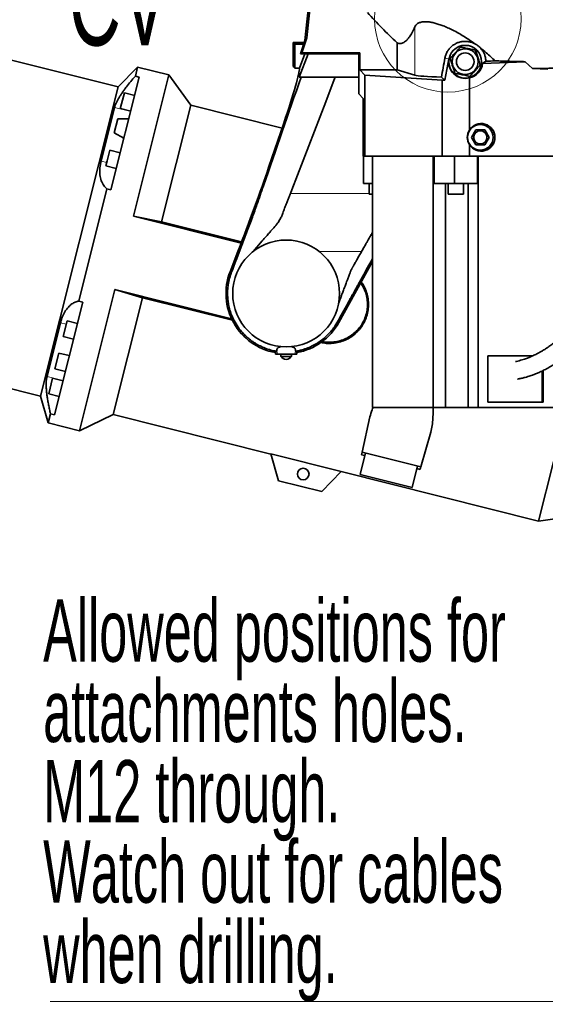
# Model space of a CAD drawing. Header units: millimetres. Extents: x 0 to 11920, y 0 to 8400.
# Tile 97 of 120: x 7181 to 7771, y 4568 to 5674. Entities that reach past the tile are written whole.
import ezdxf

# ---------------------------------------------------------------- set-up
doc = ezdxf.new("R2010")
doc.units = ezdxf.units.MM
doc.header["$LTSCALE"] = 20
doc.styles.add('SLDTEXTSTYLE0', font='TXT', dxfattribs={"width": 0.605})
doc.dimstyles.new('SLDDIMSTYLE1', dxfattribs={"dimtxt": 70, "dimasz": 70, "dimexe": 0, "dimexo": 0.0625, "dimgap": -17.5, "dimtad": 1, "dimdec": 1, "dimrnd": 1e-09, "dimzin": 12, "dimdsep": 46, "dimtxsty": 'SLDTEXTSTYLE0', "dimsah": 1, "dimcen": 0.09, "dimadec": 0, "dimazin": 3, "dimtfac": 1, "dimtmove": 0, "dimatfit": 0, "dimfxl": 1, "dimfrac": 2, "dimtolj": 1, "dimarcsym": 0})

# ---------------------------------------------------------------- blocks, each defined once
blk = doc.blocks.new('_D_1')
at = {"color": 7, "linetype": 'Continuous', "lineweight": 0}
for p, q in [((9195.6, 5708.2), (9195.6, 5828.2)), ((7698.8, 5708.2), (9225.6, 5708.2)), ((9195.6, 5213.6), (9195.6, 5708.2)), ((9066.7, 5316.6), (9066.7, 5605.3)), ((9066.7, 5605.3), (9174.1, 5605.3)), ((9174.1, 5605.3), (9174.1, 5316.6)), ((9174.1, 5316.6), (9066.7, 5316.6)), ((8186.8, 5213.6), (9225.6, 5213.6)), ((9195.6, 5213.6), (9195.6, 5093.6))]:
    blk.add_line(p, q, dxfattribs=at)
at = {"color": 7, "linetype": 'Continuous', "lineweight": 18}
for points in [[(9195.6, 5708.2), (9205.6, 5778.2), (9185.6, 5778.2)], [(9195.6, 5213.6), (9185.6, 5143.6), (9205.6, 5143.6)]]:
    blk.add_solid(points, dxfattribs=at)
at = {"color": 7, "linetype": 'Continuous', "lineweight": 18, "insert": (9083.9, 5340.6), "char_height": 70, "attachment_point": 1, "rotation": 90, "style": 'SLDTEXTSTYLE0'}
blk.add_mtext('494,6', dxfattribs=at)
blk = doc.blocks.new('_D_7')
at = {"color": 7, "linetype": 'Continuous', "lineweight": 0}
for p, q in [((8277.5, 6184.8), (8277.5, 6292.2)), ((8277.5, 6292.2), (8432.6, 6292.2)), ((8432.6, 6292.2), (8432.6, 6184.8)), ((7792.8, 5643.2), (7792.8, 6193.3)), ((7872.8, 5643.2), (7872.8, 6193.3)), ((8432.6, 6184.8), (8277.5, 6184.8)), ((7792.8, 6163.3), (7672.8, 6163.3)), ((7872.8, 6163.3), (7792.8, 6163.3)), ((7872.8, 6163.3), (8440.6, 6163.3))]:
    blk.add_line(p, q, dxfattribs=at)
at = {"color": 7, "linetype": 'Continuous', "lineweight": 18}
for points in [[(7792.8, 6163.3), (7722.8, 6173.3), (7722.8, 6153.3)], [(7872.8, 6163.3), (7942.8, 6153.3), (7942.8, 6173.3)]]:
    blk.add_solid(points, dxfattribs=at)
at = {"color": 7, "linetype": 'Continuous', "lineweight": 18, "insert": (8301.5, 6275), "char_height": 70, "attachment_point": 1, "style": 'SLDTEXTSTYLE0'}
blk.add_mtext('80', dxfattribs=at)
blk = doc.blocks.new('SW_NOTE_0_3')
at = {"color": 0, "linetype": 'Continuous', "lineweight": 0}
blk.add_line((-725.6, 0), (0, 0), dxfattribs=at)
blk.add_line((-725.6, 0), (0, 0), dxfattribs=at)
blk.add_line((-725.6, 0), (0, 0), dxfattribs=at)
blk.add_line((-725.6, 0), (0, 0), dxfattribs=at)
at = {"color": 0, "linetype": 'Continuous', "lineweight": 0, "char_height": 70, "attachment_point": 1, "style": 'SLDTEXTSTYLE0'}
for s, insert in [('Allowed positions for', (-733.6, 451.5)), ('attachments holes.', (-733.6, 361.3)), ('M12 through.', (-733.6, 271)), ('Watch out for cables', (-733.6, 180.8)), ('when drilling.', (-733.6, 90.6))]:
    blk.add_mtext(s, dxfattribs=dict(at, insert=insert))

msp = doc.modelspace()

# ---------------------------------------------------------------- linework, layer by layer
at = {"color": 7, "linetype": 'Continuous', "lineweight": 35}
for p, q in [((7501.401067, 5650.235074), (7509.283885, 5725.235074)), ((7510.859387, 5723.4853), (7503.460067, 5653.085466)), ((7503.460067, 5653.085466), (7497.838117, 5636.283229)), ((7503.460067, 5653.085466), (7501.401067, 5650.235074)), ((7291.841586, 5598.016879), (7099.295007, 5646.380897)), ((7488.277308, 5647.807066), (7489.849541, 5646.234832)), ((7488.277308, 5647.807066), (7500.588667, 5647.807066)), ((7488.277308, 5647.807066), (7488.277308, 5621.125074)), ((7489.849541, 5646.234832), (7500.062605, 5646.234832)), ((7489.849541, 5646.234832), (7489.849541, 5619.044721)), ((7496.382137, 5635.235074), (7501.401067, 5650.235074)), ((7604.734953, 5617.186918), (7604.734953, 5647.626763)), ((7504.833658, 5635.235074), (7494.762506, 5609.135074)), ((7501.414626, 5635.235074), (7495.167289, 5619.044721)), ((7496.382137, 5635.235074), (7497.838117, 5636.283229)), ((7496.382137, 5635.235074), (7504.833658, 5635.235074)), ((7497.838117, 5636.283229), (7562.829811, 5636.283229)), ((7561.781656, 5635.235074), (7504.833658, 5635.235074)), ((7561.781656, 5635.235074), (7562.829811, 5636.283229)), ((7561.781656, 5635.235074), (7561.781656, 5609.135074)), ((7562.829811, 5617.186918), (7562.829811, 5636.283229)), ((7662.804943, 5629.69225), (7658.58383, 5605.75313)), ((7313.537963, 5620.405878), (7291.841586, 5598.016879)), ((7313.537963, 5620.405878), (7310.981977, 5610.229998)), ((7348.610589, 5611.596305), (7313.537963, 5620.405878)), ((7488.277308, 5621.125074), (7489.164022, 5620.23836)), ((7489.849541, 5619.044721), (7495.167289, 5619.044721)), ((7568.64725, 5611.36948), (7562.829811, 5617.186918)), ((7562.829811, 5617.186918), (7604.734953, 5617.186918)), ((7624.607399, 5611.280444), (7604.734953, 5617.186918)), ((7700.763704, 5624.380494), (7704.42038, 5627.04614)), ((7748.729723, 5626.416123), (7700.763704, 5624.380494)), ((7748.729723, 5626.416123), (7756.91944, 5618.606461)), ((7756.91944, 5618.606461), (7774.098994, 5617.877379)), ((7283.626657, 5482.440763), (7315.44339, 5609.109377)), ((7348.610589, 5611.596305), (7308.779798, 5453.022164)), ((7310.981977, 5610.229998), (7315.44339, 5609.109377)), ((7373.240949, 5577.570917), (7348.610589, 5611.596305)), ((7494.762506, 5609.135074), (7561.781656, 5609.135074)), ((7535.459886, 5609.135074), (7533.200338, 5603.279339)), ((7561.781656, 5590.235074), (7561.781656, 5609.135074)), ((7568.64725, 5520.235074), (7568.64725, 5611.36948)), ((7655.428833, 5605.75313), (7568.64725, 5611.36948)), ((7658.58383, 5605.75313), (7654.600489, 5609.133027)), ((7685.98099, 5549.594693), (7685.98099, 5608.277078)), ((7291.841586, 5598.016879), (7204.627989, 5250.802553)), ((7533.199604, 5603.27953), (7524.692899, 5581.235271)), ((7655.428833, 5520.235074), (7655.428833, 5605.75313)), ((7658.58383, 5605.75313), (7655.428833, 5605.75313)), ((7298.65483, 5591.529223), (7294.452948, 5574.80071)), ((7310.293299, 5588.605862), (7298.65483, 5591.529223)), ((7566.816741, 5585.199989), (7561.781656, 5590.235074)), ((7566.816741, 5585.199989), (7566.816741, 5520.235074)), ((7272.589691, 5514.853986), (7287.720733, 5575.093614)), ((7294.452948, 5574.80071), (7294.204013, 5573.809654)), ((7294.204013, 5573.809654), (7305.842482, 5570.886293)), ((7373.240949, 5577.570917), (7340.345876, 5446.60922)), ((7475.677714, 5551.84076), (7373.240949, 5577.570917)), ((7524.69409, 5581.234963), (7486.570345, 5482.435336)), ((7291.285636, 5562.191025), (7287.387822, 5546.673067)), ((7303.707417, 5562.386183), (7291.285636, 5562.191025)), ((7477.588958, 5557.455805), (7460.592923, 5507.523132)), ((7287.387822, 5546.673067), (7298.242978, 5540.631188)), ((7693.36983, 5549.935074), (7688.462353, 5541.435074)), ((7688.462353, 5541.435074), (7693.36983, 5532.935074)), ((7703.184785, 5549.935074), (7693.36983, 5549.935074)), ((7708.092262, 5541.435074), (7703.184785, 5549.935074)), ((7703.184785, 5532.935074), (7708.092262, 5541.435074)), ((7685.98099, 5520.235074), (7685.98099, 5533.275454)), ((7693.36983, 5532.935074), (7703.184785, 5532.935074)), ((7282.462325, 5527.063706), (7279.479527, 5515.188606)), ((7294.100794, 5524.140346), (7282.462325, 5527.063706)), ((7566.816741, 5520.235074), (7567.135169, 5520.235074)), ((7567.135169, 5520.235074), (7567.135169, 5489.735074)), ((7567.135169, 5520.235074), (7567.644468, 5520.235074)), ((7567.644468, 5520.235074), (7568.64725, 5520.235074)), ((7568.64725, 5520.235074), (7655.428833, 5520.235074)), ((7577.307408, 5238.235074), (7577.307408, 5520.235074)), ((7645.27401, 5238.235074), (7645.27401, 5520.235074)), ((7646.523424, 5520.235074), (7646.523424, 5489.735074)), ((7655.428833, 5520.235074), (7685.98099, 5520.235074)), ((7669.241591, 5520.235074), (7669.241591, 5489.735074)), ((7685.98099, 5520.235074), (7800.51393, 5520.235074)), ((7694.895043, 5489.735074), (7694.895043, 5520.235074)), ((7695.906799, 5238.235074), (7695.906799, 5520.235074)), ((7279.479527, 5515.188606), (7278.011509, 5509.344137)), ((7278.011509, 5509.344137), (7289.649978, 5506.420777)), ((7577.307408, 5489.735074), (7567.135169, 5489.735074)), ((7573.282609, 5489.735074), (7573.282609, 5477.735074)), ((7669.241591, 5489.735074), (7646.523424, 5489.735074)), ((7659.262637, 5238.235074), (7659.262637, 5489.735074)), ((7662.281099, 5489.735074), (7662.281099, 5477.735074)), ((7694.895043, 5489.735074), (7669.241591, 5489.735074)), ((7679.281099, 5477.735074), (7679.281099, 5489.735074)), ((7684.579031, 5238.235074), (7684.579031, 5489.735074)), ((7279.165244, 5483.561385), (7247.541961, 5357.662934)), ((7283.626657, 5482.440763), (7279.165244, 5483.561385)), ((7485.054627, 5478.505314), (7485.037428, 5478.45825)), ((7486.570345, 5482.435336), (7485.054627, 5478.505314)), ((7577.307408, 5477.735074), (7573.282609, 5477.735074)), ((7676.130322, 5477.735074), (7662.281099, 5477.735074)), ((7679.281099, 5477.735074), (7676.130322, 5477.735074)), ((7308.779798, 5453.022164), (7429.703316, 5422.648489)), ((7340.345876, 5446.60922), (7308.779798, 5453.022164)), ((7430.231717, 5424.031616), (7340.345876, 5446.60922)), ((7443.127683, 5413.291193), (7453.533275, 5425.223294)), ((7426.045536, 5413.125074), (7417.288415, 5390.430465)), ((7442.982263, 5413.125074), (7443.127683, 5413.291193)), ((7561.987082, 5408.008254), (7559.744052, 5404.063836)), ((7564.854816, 5413.054544), (7561.987082, 5408.008254)), ((7564.894889, 5413.125074), (7564.854816, 5413.054544)), ((7420.276434, 5393.370029), (7421.555905, 5396.685762)), ((7539.327759, 5333.392874), (7577.307408, 5401.909974)), ((7418.901907, 5389.80787), (7418.979539, 5390.009016)), ((7418.97954, 5390.009018), (7420.276434, 5393.370029)), ((7288.072659, 5370.583008), (7248.241869, 5212.008868)), ((7419.043759, 5337.685573), (7288.072659, 5370.583008)), ((7288.072659, 5370.583008), (7318.922425, 5361.318287)), ((7220.186641, 5229.873698), (7252.003374, 5356.542312)), ((7247.541961, 5357.662934), (7252.003374, 5356.542312)), ((7318.922425, 5361.318287), (7286.027352, 5230.35659)), ((7318.922425, 5361.318287), (7419.874637, 5335.961022)), ((7211.8286, 5272.952242), (7226.959643, 5333.19187)), ((7234.341584, 5335.485659), (7229.890768, 5317.76609)), ((7245.980053, 5332.562298), (7234.341584, 5335.485659)), ((7538.967067, 5336.30946), (7537.815124, 5334.231341)), ((7229.890768, 5317.76609), (7241.529237, 5314.842729)), ((7225.241773, 5299.257535), (7220.790956, 5281.537966)), ((7236.880242, 5296.334174), (7225.241773, 5299.257535)), ((7469.83708, 5301.172457), (7468.185044, 5299.701209)), ((7468.185044, 5299.701209), (7468.267759, 5298.125074)), ((7470.23443, 5298.125074), (7468.267759, 5298.125074)), ((7469.837195, 5301.174264), (7469.965167, 5303.26997)), ((7490.320185, 5298.125074), (7470.23443, 5298.125074)), ((7474.277308, 5298.125074), (7474.277308, 5295.525074)), ((7486.277308, 5295.525074), (7486.277308, 5298.125074)), ((7492.286857, 5298.125074), (7490.320185, 5298.125074)), ((7490.589475, 5303.270481), (7490.717313, 5301.17222)), ((7492.369572, 5299.701209), (7490.717479, 5301.172508)), ((7492.286857, 5298.125074), (7492.369572, 5299.701209)), ((7474.277308, 5295.525074), (7485.098002, 5295.525074)), ((7485.098002, 5295.525074), (7486.277308, 5295.525074)), ((7757.383261, 5296.235074), (7706.786842, 5296.235074)), ((7706.786842, 5296.235074), (7706.786842, 5244.235074)), ((7220.790956, 5281.537966), (7232.429425, 5278.614605)), ((7807.16292, 5284.017661), (7763.556121, 5110.410498)), ((7767.699878, 5244.235074), (7767.699878, 5279.077566)), ((7768.958519, 5244.235074), (7768.958519, 5279.680427)), ((7137.39344, 5267.690586), (7204.627989, 5250.802553)), ((7218.14908, 5271.020143), (7213.698263, 5253.300574)), ((7229.787549, 5268.096782), (7218.14908, 5271.020143)), ((7213.698263, 5253.300574), (7225.336732, 5250.377213)), ((7204.627989, 5250.802553), (7213.169242, 5220.818441)), ((7706.786842, 5244.235074), (7768.958519, 5244.235074)), ((7215.725228, 5230.99432), (7213.169242, 5220.818441)), ((7220.186641, 5229.873698), (7215.725228, 5230.99432)), ((7248.241869, 5212.008868), (7286.027352, 5230.35659)), ((7286.027352, 5230.35659), (7463.256208, 5185.840091)), ((7645.27401, 5238.235074), (7577.307408, 5238.235074)), ((7659.262637, 5238.235074), (7645.27401, 5238.235074)), ((7684.579031, 5238.235074), (7659.262637, 5238.235074)), ((7695.906799, 5238.235074), (7684.579031, 5238.235074)), ((7779.838562, 5238.235074), (7695.906799, 5238.235074)), ((7213.169242, 5220.818441), (7248.241869, 5212.008868)), ((7574.350489, 5227.491666), (7565.521286, 5187.991773)), ((7642.50936, 5210.371462), (7631.624992, 5171.387787)), ((7463.213653, 5185.989481), (7542.095557, 5166.175856)), ((7471.797461, 5155.855979), (7463.213653, 5185.989481)), ((7569.476966, 5186.998182), (7563.386631, 5162.751371)), ((7564.866637, 5185.063018), (7565.521286, 5187.991773)), ((7565.521286, 5187.991773), (7631.624992, 5171.387787)), ((7568.746126, 5184.088565), (7564.866637, 5185.063018)), ((7542.095557, 5166.175856), (7520.291082, 5143.675309)), ((7541.987459, 5166.064307), (7763.556121, 5110.410498)), ((7621.578977, 5148.134567), (7627.669312, 5172.381378)), ((7630.817961, 5168.497307), (7626.938471, 5169.471761)), ((7631.624992, 5171.387787), (7630.817961, 5168.497307)), ((7520.291082, 5143.675309), (7471.797461, 5155.855979)), ((7621.578977, 5148.134567), (7563.386631, 5162.751371)), ((7763.556121, 5110.410498), (7782.065044, 5112.978854))]:
    msp.add_line(p, q, dxfattribs=at)
at = {"color": 8, "linetype": 'Continuous', "lineweight": 18}
for p, q in [((7624.607399, 5611.280444), (7624.607399, 5665.392224)), ((7662.804943, 5629.69225), (7658.491204, 5630.452879)), ((7287.720733, 5575.093614), (7305.761082, 5570.562223)), ((7272.589691, 5514.853986), (7278.991571, 5513.245956)), ((7485.037774, 5478.45827), (7573.282609, 5478.45827)), ((7517.577902, 5413.125074), (7564.894661, 5413.125074)), ((7417.288415, 5390.430465), (7418.901827, 5389.807901)), ((7226.959643, 5333.19187), (7233.361522, 5331.58384)), ((7539.327759, 5333.392874), (7537.815133, 5334.231337)), ((7470.23443, 5298.125074), (7469.965167, 5303.26997)), ((7490.320185, 5298.125074), (7490.589475, 5303.270481)), ((7211.8286, 5272.952242), (7229.868949, 5268.420852))]:
    msp.add_line(p, q, dxfattribs=at)
at = {"color": 7, "linetype": 'Continuous', "lineweight": 18}
msp.add_circle((7661.777308, 5674.485038), 82.252878, dxfattribs=at)
at = {"color": 7, "linetype": 'Continuous', "lineweight": 35}
for centre, radius in [((7681.277308, 5626.435074), 18.349634), ((7681.277308, 5626.435074), 14.5), ((7681.277308, 5626.435074), 9.875), ((7698.277308, 5541.435074), 14.349634), ((7698.277308, 5541.435074), 7.45), ((7480.277308, 5366.125074), 60.002786), ((7499.45486, 5163.343858), 6.5)]:
    msp.add_circle(centre, radius, dxfattribs=at)
for centre, radius, start, end in [((7681.277308, 5626.435074), 18.757331, 170, 284.522787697), ((7698.277308, 5541.435074), 14.757331, 146.432448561, 213.567551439), ((7480.277308, 5366.125074), 67.515573, 158.9, 259.682464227), ((7480.277308, 5366.125074), 67.515573, 280.317535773, 331), ((7480.396697, 5298.924056), 7, 209.049747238, 269.022739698), ((7480.157919, 5298.924056), 7, 270.977260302, 330.950252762)]:
    msp.add_arc(centre, radius, start, end, dxfattribs=at)
for centre, major_axis, ratio, start_param, end_param in [((7681.233845, 5780.699475), (57.364102, 326.918996), 0.0120853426, 4.162033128, 4.2369844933), ((7428.885664, 5450.471339), (65.766381, 169.969607), 0.0488765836, 5.4119769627, 6.1724520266), ((7488.697744, 5450.471339), (0, 170), 0.0524077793, 6.1535424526, 6.2308254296), ((7682.327739, 5626.435074), (18.550463, 0), 0.9983954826, 4.9106205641, 6.1720222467), ((7681.233845, 5629.803723), (57.5, 0), 0.0524077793, 5.1274481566, 5.3355887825), ((7681.233845, 5611.803723), (57.5, 0), 0.0524077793, 3.3161255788, 4.2307991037), ((7699.155193, 5541.435074), (15.503328, 0), 0.9983954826, 3.6968475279, 8.8695230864), ((7417.619428, 5413.125074), (58.02916, 149.973183), 0.0488765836, 4.7312985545, 5.4119769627)]:
    msp.add_ellipse(centre, major_axis=major_axis, ratio=ratio, start_param=start_param, end_param=end_param, dxfattribs=at)
for points, knots in [([(7604.734953, 5647.626763), (7599.038387, 5653.119286), (7587.636241, 5664.113026), (7576.909428, 5675.766651), (7571.541782, 5681.598071)], [0, 0, 0, 0, 0.4996046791, 1, 1, 1, 1]), ([(7624.607399, 5665.392224), (7623.61794, 5663.259282), (7621.639096, 5658.99356), (7618.912018, 5654.565071), (7616.479658, 5651.426356), (7614.356305, 5649.316294), (7612.312924, 5647.881401), (7610.356414, 5647.0476), (7608.48662, 5646.736999), (7606.61076, 5646.875525), (7605.360222, 5647.37635), (7604.734953, 5647.626763)], [0, 0, 0, 0, 0.1561717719, 0.3123318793, 0.4184717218, 0.5246726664, 0.6308056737, 0.7227373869, 0.8146687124, 0.9073342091, 1, 1, 1, 1]), ([(7692.00188, 5646.646904), (7689.965268, 5648.09081), (7685.892475, 5650.978318), (7679.704995, 5654.938023), (7673.580057, 5658.548047), (7667.568651, 5661.766105), (7661.8981, 5664.480042), (7656.64051, 5666.685855), (7651.8358, 5668.42444), (7647.194986, 5669.802084), (7642.80541, 5670.75503), (7638.735068, 5671.269917), (7634.65541, 5671.332771), (7630.856179, 5670.712632), (7627.846346, 5669.351227), (7625.770124, 5667.548133), (7624.995015, 5666.110935), (7624.607399, 5665.392224)], [0, 0, 0, 0, 0.0772860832, 0.1545558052, 0.2251681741, 0.2959488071, 0.366485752, 0.4248213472, 0.4833112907, 0.5415964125, 0.6002539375, 0.6591373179, 0.7177715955, 0.7960121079, 0.8742839, 0.9371321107, 1, 1, 1, 1]), ([(7692.00188, 5646.646904), (7691.039261, 5647.095818), (7688.896675, 5648.095008), (7685.293271, 5648.999274), (7681.424054, 5649.353248), (7677.625862, 5649.053271), (7674.016394, 5648.195909), (7670.618625, 5646.782891), (7667.44529, 5644.846202), (7664.590977, 5642.384177), (7662.10097, 5639.405617), (7660.13943, 5635.984481), (7658.999922, 5632.91629), (7658.609841, 5631.027366), (7658.491204, 5630.452879)], [0, 0, 0, 0, 0.0738939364, 0.1644721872, 0.2550305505, 0.3402266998, 0.4254371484, 0.510231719, 0.5950477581, 0.6845860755, 0.7741199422, 0.8668353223, 0.959499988, 1, 1, 1, 1]), ([(7664.337492, 5630.046535), (7665.019205, 5630.802727), (7666.296496, 5632.219564), (7668.298873, 5634.440705), (7670.224011, 5636.576169), (7672.100594, 5638.657773), (7674.01522, 5640.781575), (7675.25329, 5642.154907), (7675.935017, 5642.911115)], [0, 0, 0, 0, 0.1859920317, 0.348483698, 0.5106780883, 0.6622240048, 0.8140079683, 1, 1, 1, 1]), ([(7675.935017, 5642.911115), (7676.930755, 5642.69883), (7678.796417, 5642.301083), (7681.72117, 5641.677544), (7684.533105, 5641.078057), (7687.274119, 5640.49369), (7690.070699, 5639.897477), (7691.879074, 5639.511943), (7692.874833, 5639.299654)], [0, 0, 0, 0, 0.1859920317, 0.348483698, 0.5106780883, 0.6622240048, 0.8140079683, 1, 1, 1, 1]), ([(7698.282414, 5641.907352), (7697.783833, 5642.397321), (7696.775771, 5643.387972), (7694.713173, 5645.050306), (7693.023272, 5646.045437), (7692.00188, 5646.646904)], [0, 0, 0, 0, 0.2790855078, 0.5642724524, 1, 1, 1, 1]), ([(7692.874833, 5639.299654), (7693.343621, 5637.853873), (7694.029495, 5635.738585), (7695.002545, 5632.737622), (7695.75331, 5630.422206), (7696.538326, 5628.001154), (7697.381803, 5625.399806), (7697.924605, 5623.725763), (7698.217123, 5622.823613)], [0, 0, 0, 0, 0.2751755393, 0.4026031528, 0.529943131, 0.678128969, 0.826542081, 1, 1, 1, 1]), ([(7714.79294, 5627.356759), (7713.214464, 5628.89148), (7710.047756, 5631.970407), (7704.559353, 5636.849895), (7700.496441, 5640.123466), (7698.282414, 5641.907352)], [0, 0, 0, 0, 0.3114222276, 0.6247692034, 1, 1, 1, 1]), ([(7704.42038, 5627.04614), (7704.366134, 5627.92675), (7704.256737, 5629.702664), (7703.644067, 5632.565187), (7702.573531, 5635.582542), (7700.839607, 5638.876498), (7699.188316, 5640.833653), (7698.282414, 5641.907352)], [0, 0, 0, 0, 0.1591929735, 0.3210427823, 0.5286010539, 0.7413895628, 1, 1, 1, 1]), ([(7669.679783, 5613.570494), (7669.387264, 5614.472644), (7668.844462, 5616.146687), (7668.000986, 5618.748035), (7667.215969, 5621.169087), (7666.465205, 5623.484503), (7665.492155, 5626.485466), (7664.806281, 5628.600755), (7664.337492, 5630.046535)], [0, 0, 0, 0, 0.17345791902, 0.32187103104, 0.47005686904, 0.59739684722, 0.72482446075, 1, 1, 1, 1]), ([(7698.217123, 5622.823613), (7697.53541, 5622.067421), (7696.25812, 5620.650584), (7694.255743, 5618.429442), (7692.330605, 5616.293979), (7690.454021, 5614.212375), (7688.539396, 5612.088572), (7687.301326, 5610.71524), (7686.619598, 5609.959033)], [0, 0, 0, 0, 0.1859920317, 0.348483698, 0.5106780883, 0.6622240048, 0.8140079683, 1, 1, 1, 1]), ([(7748.729723, 5626.416123), (7745.803481, 5626.48287), (7739.950995, 5626.616365), (7731.378748, 5626.842984), (7722.955389, 5627.08716), (7717.513757, 5627.266892), (7714.79294, 5627.356759)], [0, 0, 0, 0, 0.24901536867, 0.49803076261, 0.74901536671, 1, 1, 1, 1]), ([(7756.91944, 5618.606461), (7761.408944, 5618.707014), (7768.94573, 5618.875817), (7776.764249, 5619.004379), (7779.925442, 5619.056359)], [0, 0, 0, 0, 0.5956787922, 1, 1, 1, 1]), ([(7287.720733, 5575.093614), (7287.937559, 5575.857796), (7288.371216, 5577.386184), (7289.412919, 5579.946258), (7290.742002, 5582.690667), (7292.354059, 5585.585684), (7294.195468, 5588.569157), (7296.247801, 5591.640909), (7298.513527, 5594.818998), (7301.625874, 5598.954229), (7305.723135, 5604.093394), (7309.220543, 5608.174561), (7310.981977, 5610.229998)], [0, 0, 0, 0, 0.0846289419, 0.1692605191, 0.2566905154, 0.3441279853, 0.4286674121, 0.5132144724, 0.5998357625, 0.6864644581, 0.8420911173, 1, 1, 1, 1]), ([(7421.555905, 5396.685762), (7423.079593, 5400.626606), (7426.125757, 5408.505157), (7430.195435, 5419.077686), (7433.71584, 5428.355087), (7436.691858, 5436.296014), (7439.573314, 5444.085229), (7442.339307, 5451.669203), (7444.977824, 5459.010393), (7447.92662, 5467.356978), (7451.106558, 5476.531741), (7467.489006, 5523.918293), (7482.872089, 5568.263653), (7497.050088, 5609.135074)], [0, 0, 0, 0, 0.0490820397, 0.0981249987, 0.1314667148, 0.1648562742, 0.1981937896, 0.23117537, 0.2642079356, 0.2971874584, 0.3482233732, 0.3992824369, 1, 1, 1, 1]), ([(7686.619598, 5609.959033), (7685.623861, 5610.171318), (7683.758198, 5610.569065), (7680.833445, 5611.192604), (7678.02151, 5611.79209), (7675.280497, 5612.376457), (7672.483917, 5612.97267), (7670.675542, 5613.358204), (7669.679783, 5613.570494)], [0, 0, 0, 0, 0.1859920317, 0.348483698, 0.5106780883, 0.6622240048, 0.8140079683, 1, 1, 1, 1]), ([(7279.165244, 5483.561385), (7278.503578, 5484.128728), (7277.180299, 5485.263368), (7275.443957, 5487.406764), (7273.926499, 5489.889267), (7272.691838, 5492.724593), (7271.775417, 5495.870656), (7271.191117, 5499.350725), (7270.98149, 5503.186533), (7271.182489, 5507.122807), (7271.707729, 5511.023111), (7272.294856, 5513.573345), (7272.589691, 5514.853986)], [0, 0, 0, 0, 0.10130801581, 0.20260790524, 0.30647383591, 0.41032642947, 0.51181623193, 0.61329056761, 0.71877716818, 0.82424723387, 0.91174285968, 1, 1, 1, 1]), ([(7485.036488, 5478.45827), (7484.571105, 5477.251285), (7483.631669, 5474.814827), (7482.167396, 5471.017447), (7480.727412, 5467.285361), (7479.527706, 5464.177336), (7478.516771, 5461.576627), (7477.575781, 5459.138618), (7476.610615, 5456.625578), (7475.724234, 5454.286179), (7474.879032, 5452.263231), (7473.496892, 5449.384582), (7471.481343, 5446.011184), (7468.100833, 5441.860059), (7464.786174, 5438.118839), (7461.231898, 5434.031526), (7457.644945, 5429.935202), (7454.989933, 5426.892601), (7453.533275, 5425.223294)], [0, 0, 0, 0, 0.0691800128, 0.1396490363, 0.2114107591, 0.2730090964, 0.3063313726, 0.3494058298, 0.4011272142, 0.4369683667, 0.4697690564, 0.5057345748, 0.588137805, 0.6526141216, 0.752472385, 0.8171968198, 0.8997060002, 1, 1, 1, 1]), ([(7577.307408, 5434.964707), (7576.632165, 5433.776656), (7575.229034, 5431.307926), (7573.340674, 5427.984171), (7571.513502, 5424.77171), (7569.668563, 5421.527784), (7567.417675, 5417.566225), (7565.780747, 5414.684553), (7564.894889, 5413.125074)], [0, 0, 0, 0, 0.1645413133, 0.3419113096, 0.4577761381, 0.6060798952, 0.7868216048, 1, 1, 1, 1]), ([(7577.307408, 5405.476956), (7575.93363, 5402.998818), (7572.607963, 5396.999692), (7569.09086, 5390.654603), (7566.755752, 5386.441887), (7566.180691, 5385.404426), (7565.605631, 5384.366964), (7565.030573, 5383.3295), (7564.455517, 5382.292036), (7563.880463, 5381.25457), (7563.30541, 5380.217104), (7562.773021, 5379.256595), (7562.184412, 5378.194688), (7561.392465, 5376.765962), (7560.230505, 5374.669718), (7558.673378, 5371.86058), (7557.266818, 5369.323079), (7556.120783, 5367.25558), (7555.345232, 5365.856452), (7554.527493, 5364.381215), (7553.667566, 5362.829869), (7552.76545, 5361.202414), (7551.821146, 5359.49885), (7547.216982, 5351.192751), (7542.92761, 5343.454493), (7538.967067, 5336.30946)], [0, 0, 0, 0, 0.1074863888, 0.2602051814, 0.2752043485, 0.2902035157, 0.305202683, 0.3202018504, 0.3352010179, 0.3502001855, 0.3651993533, 0.3801985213, 0.3918597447, 0.4112570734, 0.4421663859, 0.4827798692, 0.5330975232, 0.5522252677, 0.5724533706, 0.5937818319, 0.6162106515, 0.6397398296, 0.664369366, 0.6900992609, 1, 1, 1, 1]), ([(7559.744052, 5404.063836), (7559.133611, 5402.991031), (7558.079636, 5401.138747), (7556.74903, 5398.800314), (7555.931207, 5397.362411), (7555.54487, 5396.683429), (7555.276058, 5396.209717), (7554.963754, 5395.654345), (7554.540192, 5394.892618), (7554.168483, 5394.212884), (7553.848542, 5393.61519), (7553.579967, 5393.099723), (7553.227389, 5392.392352), (7552.781149, 5391.410433), (7552.224584, 5390.076283), (7551.609451, 5388.455719), (7550.928277, 5386.602486), (7550.170508, 5384.570433), (7549.412501, 5382.538489), (7548.55206, 5380.242918), (7547.657476, 5377.859509), (7546.796891, 5375.564094), (7546.135192, 5373.798261), (7545.460929, 5371.994982), (7544.708062, 5369.977636), (7543.808569, 5367.570341), (7542.908903, 5365.16311), (7542.008853, 5362.756023), (7541.108474, 5360.349058), (7540.227811, 5357.995807), (7539.647165, 5356.444919), (7539.366873, 5355.696266)], [0, 0, 0, 0, 0.0704010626, 0.1215530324, 0.1534559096, 0.164750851, 0.1661096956, 0.1845217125, 0.2010917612, 0.2158205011, 0.2287088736, 0.2397582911, 0.2489710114, 0.2737857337, 0.3012561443, 0.3314095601, 0.3726416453, 0.4138736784, 0.4551057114, 0.4963377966, 0.5536997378, 0.6003066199, 0.6361584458, 0.6612552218, 0.7101135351, 0.7589718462, 0.8078301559, 0.8566884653, 0.9055467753, 0.9544050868, 1, 1, 1, 1]), ([(7469.836997, 5301.17247), (7469.471489, 5301.23315), (7468.246382, 5301.436535), (7465.988812, 5301.888229), (7461.939145, 5302.878476), (7456.868359, 5304.533924), (7451.061982, 5307.075661), (7446.145892, 5309.799722), (7441.896333, 5312.631117), (7438.286488, 5315.415242), (7434.877918, 5318.442571), (7430.80044, 5322.602858), (7426.242456, 5328.271555), (7422.180329, 5334.953261), (7419.185457, 5341.450241), (7417.069656, 5347.502519), (7415.834219, 5352.612365), (7415.171118, 5356.564809), (7414.836267, 5359.224877), (7414.612431, 5361.859174), (7414.495479, 5364.463154), (7414.481187, 5367.032515), (7414.565221, 5369.563326), (7414.743919, 5372.062633), (7415.002775, 5374.422489), (7415.310337, 5376.537207), (7415.610728, 5378.243763), (7415.919483, 5379.786571), (7416.276929, 5381.385527), (7416.750274, 5383.258019), (7417.277261, 5385.097836), (7417.842594, 5386.876736), (7418.363702, 5388.389724), (7418.741375, 5389.385216), (7418.901746, 5389.807932)], [0, 0, 0, 0, 0.0094964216, 0.0318300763, 0.0589900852, 0.1163221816, 0.1682821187, 0.2212335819, 0.2601507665, 0.2990679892, 0.3379852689, 0.3769026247, 0.448272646, 0.523894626, 0.5766951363, 0.6313871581, 0.6879704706, 0.7111874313, 0.734086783, 0.7566685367, 0.7789327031, 0.8008792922, 0.822508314, 0.8438197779, 0.8650874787, 0.8833419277, 0.8985829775, 0.9094951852, 0.9236675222, 0.9405729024, 0.9589917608, 0.9727105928, 0.988412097, 1, 1, 1, 1]), ([(7519.34231, 5311.088342), (7521.295472, 5310.704603), (7525.628199, 5309.853349), (7532.492376, 5309.953897), (7539.640277, 5311.150445), (7546.537081, 5313.522518), (7552.974875, 5317.033949), (7558.821688, 5321.60822), (7563.833614, 5327.151117), (7567.858857, 5333.454763), (7570.728292, 5340.325853), (7572.419026, 5347.484644), (7572.869413, 5354.765573), (7572.166335, 5361.987767), (7570.225878, 5368.960805), (7567.735413, 5374.759679), (7565.48518, 5377.890585), (7564.642872, 5379.062547)], [0, 0, 0, 0, 0.0564058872, 0.1251260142, 0.193771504, 0.2624255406, 0.3325602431, 0.4026947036, 0.4737753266, 0.5448450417, 0.6145784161, 0.6843079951, 0.7526436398, 0.8209870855, 0.8898811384, 0.9587802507, 1, 1, 1, 1]), ([(7563.976742, 5377.860817), (7564.949721, 5376.420494), (7567.273632, 5372.980359), (7569.717394, 5366.856362), (7571.350213, 5359.822502), (7571.76067, 5352.619594), (7570.934597, 5345.468175), (7568.943042, 5338.56365), (7565.800768, 5332.108008), (7561.642234, 5326.261525), (7556.545702, 5321.211841), (7550.682387, 5317.058012), (7544.188162, 5313.962858), (7537.250208, 5311.95343), (7530.069578, 5311.198923), (7524.489626, 5311.401627), (7521.417675, 5312.044702), (7520.699278, 5312.19509)], [0, 0, 0, 0, 0.0517151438, 0.1235189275, 0.1949067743, 0.2662938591, 0.3374048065, 0.4085187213, 0.4794646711, 0.5504126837, 0.6213671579, 0.6923238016, 0.7635857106, 0.8348495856, 0.906490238, 0.9781320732, 1, 1, 1, 1]), ([(7828.099414, 5373.697769), (7827.395511, 5372.471467), (7825.871881, 5369.817082), (7823.571234, 5365.850187), (7820.78156, 5361.082547), (7817.687603, 5355.8658), (7814.356145, 5350.357725), (7811.268887, 5345.382777), (7808.454335, 5341.006344), (7805.676711, 5336.882793), (7802.776524, 5332.908457), (7799.635789, 5328.886716), (7796.621207, 5325.361362), (7793.567652, 5322.086171), (7790.515629, 5319.010212), (7787.060243, 5315.793714), (7783.312875, 5312.575251), (7779.478662, 5309.527568), (7775.461586, 5306.596935), (7771.583155, 5303.999941), (7768.094719, 5301.844838), (7765.316463, 5300.251452), (7763.177546, 5299.091983), (7761.399343, 5298.166485), (7759.366524, 5297.153996), (7756.815091, 5295.954688), (7753.664801, 5294.587942), (7750.544488, 5293.377287), (7747.559245, 5292.337452), (7744.800151, 5291.459038), (7741.793471, 5290.603576), (7739.312565, 5289.969557), (7737.975738, 5289.726818), (7737.633222, 5289.664625)], [0, 0, 0, 0, 0.0383574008, 0.0830262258, 0.1275393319, 0.1934494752, 0.2550330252, 0.3109426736, 0.3604795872, 0.4034421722, 0.452840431, 0.5017651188, 0.5495890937, 0.5774835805, 0.6092116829, 0.6440329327, 0.6718475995, 0.7011213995, 0.7304701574, 0.7565581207, 0.7796387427, 0.7998396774, 0.8116855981, 0.8224014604, 0.835752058, 0.8533103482, 0.8754152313, 0.9025857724, 0.9215662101, 0.9426137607, 0.9656980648, 0.9912113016, 1, 1, 1, 1]), ([(7226.959643, 5333.19187), (7227.290077, 5334.408354), (7227.950957, 5336.84136), (7229.198722, 5340.221805), (7230.629692, 5343.371847), (7232.228677, 5346.214822), (7233.94992, 5348.719888), (7235.781797, 5350.913965), (7237.727157, 5352.816616), (7240.309047, 5354.839995), (7243.581775, 5356.696534), (7246.215509, 5357.339241), (7247.541961, 5357.662934)], [0, 0, 0, 0, 0.0846289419, 0.1692605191, 0.2566905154, 0.3441279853, 0.4286674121, 0.5132144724, 0.5998357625, 0.6864644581, 0.8420911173, 1, 1, 1, 1]), ([(7740.113297, 5269.980467), (7740.329027, 5270.018442), (7741.902911, 5270.295489), (7744.60302, 5270.883909), (7748.202781, 5271.751028), (7751.402533, 5272.671416), (7754.169064, 5273.565797), (7756.547352, 5274.404261), (7758.560373, 5275.156408), (7760.43341, 5275.888821), (7762.265205, 5276.637229), (7764.25876, 5277.489974), (7766.408666, 5278.454654), (7768.821498, 5279.598331), (7772.177024, 5281.284728), (7776.500026, 5283.643415), (7781.656512, 5286.754841), (7786.364921, 5289.888446), (7790.502001, 5292.875599), (7794.122011, 5295.669518), (7797.628048, 5298.557301), (7801.384898, 5301.856757), (7805.133143, 5305.399054), (7808.628962, 5308.97012), (7811.456145, 5312.065035), (7813.653343, 5314.602706), (7815.41166, 5316.726504), (7816.938924, 5318.655854), (7818.354396, 5320.530532), (7819.727646, 5322.422306), (7821.482122, 5324.883355), (7823.782837, 5328.148804), (7826.658226, 5332.367189), (7829.577772, 5336.845697), (7832.446973, 5341.449227), (7834.904619, 5345.527511), (7836.490566, 5348.262303), (7837.154609, 5349.407371)], [0, 0, 0, 0, 0.0050702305, 0.0369903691, 0.0652438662, 0.0889157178, 0.1089548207, 0.1259984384, 0.1403719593, 0.1521515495, 0.1659405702, 0.1792506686, 0.1943746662, 0.2112063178, 0.2296701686, 0.263978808, 0.3000905, 0.3358412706, 0.3627529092, 0.3900232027, 0.4179242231, 0.4467285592, 0.4861869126, 0.5230001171, 0.5559417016, 0.5833347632, 0.6056676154, 0.6269441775, 0.6498756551, 0.6745257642, 0.7008786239, 0.7471612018, 0.8006948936, 0.8608700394, 0.910827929, 0.9626632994, 1, 1, 1, 1]), ([(7537.800308, 5334.204586), (7536.701879, 5332.351064), (7534.505021, 5328.64402), (7530.538515, 5323.527186), (7526.127457, 5318.798596), (7521.263584, 5314.532897), (7516.008438, 5310.759715), (7510.404793, 5307.532297), (7504.523493, 5304.825713), (7500.415664, 5303.524111), (7498.36175, 5302.87331)], [0, 0, 0, 0, 0.1249998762, 0.2499997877, 0.3749997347, 0.499999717, 0.6249997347, 0.7499997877, 0.8749998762, 1, 1, 1, 1]), ([(7469.965167, 5303.26997), (7470.111252, 5303.791848), (7470.329677, 5304.572153), (7471.468724, 5305.39748), (7472.681069, 5305.974024), (7473.828408, 5306.251332), (7474.462844, 5306.404672)], [0, 0, 0, 0, 0.3788019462, 0.5663796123, 0.7602240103, 1, 1, 1, 1]), ([(7486.09943, 5306.405418), (7486.708839, 5306.258009), (7488.202857, 5305.896621), (7489.846122, 5304.981072), (7490.506784, 5303.996947), (7490.576114, 5303.387861), (7490.589475, 5303.270481)], [0, 0, 0, 0, 0.231039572, 0.5664127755, 0.9164414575, 1, 1, 1, 1]), ([(7498.36175, 5302.87331), (7497.051177, 5302.520458), (7494.527925, 5301.841112), (7491.954275, 5301.389525), (7490.717376, 5301.172492)], [0, 0, 0, 0, 0.5193985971, 1, 1, 1, 1]), ([(7215.725228, 5230.99432), (7215.347726, 5232.692972), (7214.59275, 5236.090141), (7213.583776, 5241.129327), (7212.690007, 5246.094858), (7211.951091, 5250.903842), (7211.392822, 5255.475776), (7211.027749, 5259.828634), (7210.885533, 5263.932818), (7210.992799, 5267.495919), (7211.299929, 5270.527889), (7211.651868, 5272.141793), (7211.8286, 5272.952242)], [0, 0, 0, 0, 0.10130801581, 0.20260790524, 0.30647383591, 0.41032642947, 0.51181623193, 0.61329056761, 0.71877716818, 0.82424723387, 0.91174285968, 1, 1, 1, 1]), ([(7574.350489, 5227.491666), (7575.013607, 5230.164367), (7575.899218, 5233.733829), (7577.456139, 5237.331281), (7577.847287, 5238.235074)], [0, 0, 0, 0, 0.74876860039, 1, 1, 1, 1]), ([(7645.125091, 5238.235074), (7645.175166, 5236.876795), (7645.331382, 5232.639452), (7645.067535, 5225.809421), (7644.285905, 5217.78024), (7643.100653, 5212.837347), (7642.50936, 5210.371462)], [0, 0, 0, 0, 0.1362146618, 0.4249409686, 0.7131175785, 1, 1, 1, 1])]:
    msp.add_open_spline(points, degree=3, knots=knots, dxfattribs=at)

# ---------------------------------------------------------------- block references
at = {"color": 7, "linetype": 'Continuous', "lineweight": 0}
msp.add_blockref('SW_NOTE_0_3', (7941.111062, 4571.111137), dxfattribs=at)

# ---------------------------------------------------------------- texts
at = {"color": 7, "linetype": 'Continuous', "lineweight": 18, "insert": (7236.292846, 5744.71712), "char_height": 100, "attachment_point": 1, "style": 'SLDTEXTSTYLE0'}
msp.add_mtext('CV', dxfattribs=at)

# ---------------------------------------------------------------- dimensions: what is measured, and where the dimension line sits
at = {"color": 7, "linetype": 'Continuous', "lineweight": 18}
dim = msp.add_linear_dim(base=(7792.777308, 6163.328722), p1=(7872.777308, 5639.235074), p2=(7792.777308, 5639.235074), dimstyle='SLDDIMSTYLE1', dxfattribs=at)
dim.commit()
dim.dimension.update_dxf_attribs({"geometry": '_D_7', "text_midpoint": (8355.019175, 6163.328722), "dimtype": 160})
dim = msp.add_linear_dim(base=(9195.596869, 5708.235074), p1=(8182.777308, 5213.635074), p2=(7694.777308, 5708.235074), angle=90, dimstyle='SLDDIMSTYLE1', dxfattribs=at)
dim.commit()
dim.dimension.update_dxf_attribs({"geometry": '_D_1', "text_midpoint": (9195.596869, 5460.935074), "dimtype": 160})

doc.saveas('drawing.dxf')
